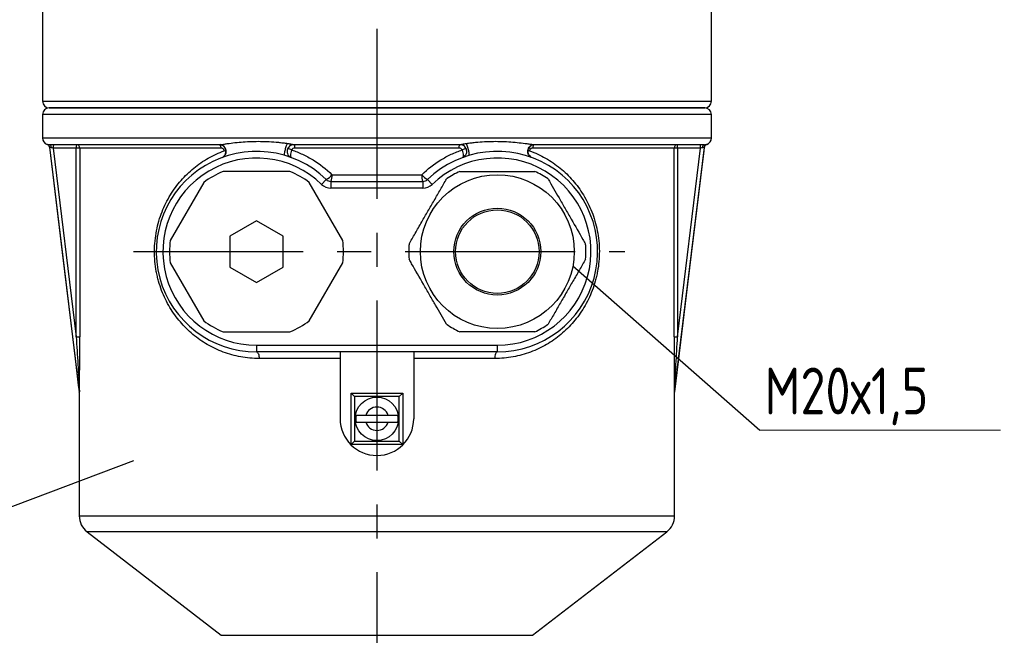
# Model space of a CAD drawing. Header units: millimetres. Extents: x 0 to 420, y 0 to 297.
# Tile 4 of 15: x 82 to 156, y 205 to 251. Entities that reach past the tile are written whole.
import ezdxf

# ---------------------------------------------------------------- set-up
doc = ezdxf.new("R2010")
doc.units = ezdxf.units.MM
doc.linetypes.add('CENTERX2', pattern=[20.32, 12.7, -2.54, 2.54, -2.54])
doc.layers.add('ОСЕВЫЕ', color=7, linetype='Continuous')
doc.styles.add('SLDTEXTSTYLE6', font='TXT', dxfattribs={"width": 0.75, "bigfont": 'bigfont'})
doc.dimstyles.new('SLDDIMSTYLE2', dxfattribs={"dimtxt": 0.18, "dimasz": 3.556, "dimexe": 0, "dimexo": 0.0625, "dimgap": 0, "dimtad": 0, "dimtih": 1, "dimtoh": 1, "dimdec": 0, "dimrnd": 1e-09, "dimzin": 0, "dimdsep": 46, "dimtxsty": 'Standard', "dimblk1": 'NONE', "dimblk2": 'NONE', "dimsah": 1, "dimcen": 0.09, "dimadec": 0, "dimazin": 0, "dimtfac": 3.556, "dimtdec": 0, "dimtofl": 0, "dimtmove": 0, "dimatfit": 3, "dimldrblk": 'NONE', "dimfxl": 0, "dimfrac": 2, "dimtolj": 1, "dimtzin": 0, "dimarcsym": 0})

# ---------------------------------------------------------------- blocks, each defined once
blk = doc.blocks.new('SW_NOTE_0_2')
at = {"color": 0, "linetype": 'Continuous', "lineweight": 0}
blk.add_line((17.993, 0), (0, 0), dxfattribs=at)
at = {"color": 0, "linetype": 'Continuous', "lineweight": 0, "insert": (0.351, 4.672), "char_height": 3.5, "attachment_point": 1, "style": 'SLDTEXTSTYLE6'}
blk.add_mtext('М20х1,5', dxfattribs=at)
blk = doc.blocks.new('_None')

msp = doc.modelspace()

# ---------------------------------------------------------------- linework, layer by layer
at = {"color": 7, "linetype": 'Continuous', "lineweight": 25}
for p, q in [((83.923, 261.541), (83.923, 244.852)), ((133.923, 244.852), (133.923, 261.541)), ((83.923, 243.852), (83.923, 242.102)), ((133.423, 244.352), (84.423, 244.352)), ((84.423, 244.352), (133.423, 244.352)), ((133.923, 242.102), (133.923, 243.852)), ((97.14, 241.602), (84.454, 241.602)), ((115.14, 241.602), (102.707, 241.602)), ((133.392, 241.602), (120.707, 241.602)), ((84.446, 241.417), (86.672, 223.117)), ((86.446, 241.352), (84.73, 241.352)), ((84.73, 241.352), (86.446, 227.228)), ((86.707, 241.352), (86.446, 241.352)), ((86.446, 227.228), (86.446, 241.352)), ((86.707, 241.352), (86.707, 227.228)), ((97.271, 241.352), (86.707, 241.352)), ((115.071, 241.352), (102.776, 241.352)), ((131.14, 241.352), (120.576, 241.352)), ((131.14, 227.228), (131.14, 241.352)), ((131.401, 241.352), (131.14, 241.352)), ((131.175, 223.117), (133.401, 241.417)), ((133.117, 241.352), (131.401, 241.352)), ((131.401, 241.352), (131.401, 227.228)), ((131.401, 227.228), (133.117, 241.352)), ((102.423, 239.602), (97.423, 239.602)), ((105.561, 239.352), (112.286, 239.352)), ((95.977, 238.767), (93.477, 234.437)), ((106.37, 234.437), (103.87, 238.767)), ((105.138, 238.992), (104.79, 238.633)), ((105.486, 238.852), (112.361, 238.852)), ((105.486, 238.852), (105.486, 238.352)), ((112.361, 238.852), (112.361, 238.352)), ((113.057, 238.633), (112.709, 238.992)), ((112.361, 238.352), (105.486, 238.352)), ((99.923, 235.911), (97.923, 234.756)), ((101.923, 234.756), (99.923, 235.911)), ((97.923, 234.756), (97.923, 232.447)), ((101.923, 232.447), (101.923, 234.756)), ((93.477, 232.767), (95.977, 228.437)), ((103.87, 228.437), (106.37, 232.767)), ((97.923, 232.447), (99.923, 231.292)), ((99.923, 231.292), (101.923, 232.447)), ((97.423, 227.602), (102.423, 227.602)), ((86.446, 227.228), (86.707, 227.228)), ((131.14, 227.228), (131.401, 227.228)), ((99.923, 226.602), (99.923, 226.102)), ((99.923, 226.602), (117.923, 226.602)), ((117.923, 226.102), (99.923, 226.102)), ((106.173, 226.102), (106.173, 221.102)), ((111.673, 226.102), (111.673, 221.102)), ((117.923, 226.602), (117.923, 226.102)), ((106.173, 225.602), (100.121, 225.602)), ((117.726, 225.602), (111.673, 225.602)), ((86.673, 223.087), (86.673, 213.838)), ((107.248, 222.777), (106.998, 223.027)), ((106.998, 223.027), (110.848, 223.027)), ((106.998, 219.177), (106.998, 223.027)), ((110.598, 222.777), (110.848, 223.027)), ((110.848, 223.027), (110.848, 219.177)), ((131.173, 213.838), (131.173, 223.087)), ((110.598, 222.777), (107.248, 222.777)), ((107.248, 222.777), (107.248, 219.427)), ((110.598, 219.427), (110.598, 222.777)), ((109.762, 221.352), (108.085, 221.352)), ((108.085, 220.852), (109.762, 220.852)), ((106.998, 219.177), (107.248, 219.427)), ((107.248, 219.427), (110.598, 219.427)), ((110.848, 219.177), (110.598, 219.427)), ((110.848, 219.177), (106.998, 219.177)), ((87.256, 212.651), (97.285, 204.902)), ((120.562, 204.902), (130.591, 212.651))]:
    msp.add_line(p, q, dxfattribs=at)
at = {"color": 8, "linetype": 'Continuous', "lineweight": 25}
for p, q in [((83.923, 244.852), (133.923, 244.852)), ((133.923, 243.852), (83.923, 243.852)), ((83.923, 242.102), (133.923, 242.102)), ((84.273, 241.625), (84.287, 241.625)), ((133.56, 241.625), (133.574, 241.625)), ((84.46, 241.417), (84.446, 241.417)), ((133.401, 241.417), (133.387, 241.417)), ((86.672, 223.117), (86.683, 223.117)), ((86.685, 223.087), (86.673, 223.087)), ((131.173, 223.087), (131.162, 223.087)), ((131.164, 223.117), (131.175, 223.117)), ((86.673, 213.838), (131.173, 213.838)), ((130.591, 212.651), (87.256, 212.651)), ((97.285, 204.902), (120.562, 204.902))]:
    msp.add_line(p, q, dxfattribs=at)
at = {"color": 7, "linetype": 'Continuous', "lineweight": 25, "flags": 128}
for points in [[(84.585, 241.369), (84.581, 241.415), (84.572, 241.459), (84.56, 241.499), (84.544, 241.534), (84.524, 241.563), (84.502, 241.584), (84.479, 241.597), (84.454, 241.602)], [(97.271, 241.352), (97.268, 241.401), (97.261, 241.447), (97.248, 241.491), (97.232, 241.529), (97.212, 241.56), (97.19, 241.583), (97.165, 241.597), (97.14, 241.602)], [(102.707, 241.602), (102.721, 241.597), (102.734, 241.583), (102.746, 241.56), (102.756, 241.529), (102.765, 241.491), (102.771, 241.447), (102.775, 241.401), (102.776, 241.352)], [(115.071, 241.352), (115.072, 241.401), (115.076, 241.447), (115.082, 241.491), (115.091, 241.529), (115.101, 241.56), (115.113, 241.583), (115.126, 241.597), (115.14, 241.602)], [(120.707, 241.602), (120.682, 241.597), (120.657, 241.583), (120.635, 241.56), (120.615, 241.529), (120.598, 241.491), (120.586, 241.447), (120.579, 241.401), (120.576, 241.352)], [(133.262, 241.369), (133.266, 241.415), (133.275, 241.459), (133.287, 241.499), (133.303, 241.534), (133.323, 241.563), (133.345, 241.584), (133.368, 241.597), (133.392, 241.602)], [(86.683, 223.117), (86.623, 223.613), (86.382, 225.598), (85.417, 233.54), (84.46, 241.417)], [(133.387, 241.417), (133.35, 241.105), (133.108, 239.12), (132.143, 231.179), (131.164, 223.117)], [(99.923, 226.102), (99.962, 226.092), (99.999, 226.064), (100.033, 226.017), (100.063, 225.955), (100.088, 225.88), (100.106, 225.793), (100.117, 225.699), (100.121, 225.602)], [(117.923, 226.102), (117.885, 226.092), (117.848, 226.064), (117.814, 226.017), (117.784, 225.955), (117.759, 225.88), (117.741, 225.793), (117.729, 225.699), (117.726, 225.602)]]:
    msp.add_lwpolyline(points, dxfattribs=at)
at = {"color": 7, "linetype": 'Continuous', "lineweight": 25}
for centre, radius in [((117.923, 233.602), 5.75), ((117.923, 233.602), 3.25), ((117.923, 233.602), 3.125), ((108.923, 221.102), 1.625)]:
    msp.add_circle(centre, radius, dxfattribs=at)
for centre, radius, start, end in [((84.423, 244.852), 0.5, 180, 270), ((133.423, 244.852), 0.5, 270, 0), ((84.423, 243.852), 0.5, 90, 180), ((133.423, 243.852), 0.5, 0, 90), ((84.423, 242.102), 0.5, 180, 252.48924), ((84.198, 241.386), 0.25, 6.93435, 72.48924), ((84.211, 241.386), 0.25, 6.92993, 27.13969), ((86.171, 241.414), 1.442, 172.52601, 182.47875), ((87.887, 241.414), 1.442, 172.52601, 182.47875), ((86.457, 241.352), 0.25, 359.95708, 89.95702), ((131.39, 241.352), 0.25, 90.04298, 180.04292), ((129.96, 241.414), 1.442, 357.52125, 7.47399), ((131.676, 241.414), 1.442, 357.52125, 7.47399), ((133.636, 241.387), 0.25, 107.52947, 173.0782), ((133.649, 241.386), 0.25, 107.51076, 173.06565), ((133.423, 242.102), 0.5, 287.51076, 0), ((99.923, 233.602), 7.5, 45.95137, 270), ((97.491, 241.392), 0.249, 275.29054, 304.53798), ((102.175, 240.607), 0.708, 57.85243, 83.68609), ((117.923, 233.602), 7.5, 270, 134.04863), ((115.672, 240.607), 0.708, 96.31391, 122.14757), ((120.356, 241.392), 0.249, 235.46202, 264.70946), ((99.923, 233.602), 7, 45.95137, 270), ((117.923, 233.602), 7, 270, 134.04863), ((99.923, 233.602), 6.5, 112.61986, 127.38014), ((99.923, 233.602), 6.5, 52.61986, 67.38014), ((104.492, 240.182), 1.353, 298.50124, 322.17472), ((104.677, 239.23), 0.892, 334.94538, 7.86822), ((113.17, 239.23), 0.892, 172.13178, 205.05462), ((113.355, 240.182), 1.353, 217.82528, 241.49876), ((117.923, 233.602), 6.625, 115.08763, 124.91237), ((117.923, 233.602), 6.625, 55.08763, 64.91237), ((105.486, 239.352), 1, 225.95137, 270), ((105.486, 239.352), 0.5, 225.95137, 270), ((112.361, 239.352), 0.5, 270, 314.04863), ((112.361, 239.352), 1, 270, 314.04863), ((99.923, 233.602), 6.5, 172.61986, 187.38014), ((99.923, 233.602), 6.5, 352.61986, 7.38014), ((117.923, 233.602), 6.625, 175.08763, 184.91237), ((117.923, 233.602), 6.625, 355.08763, 4.91237), ((99.923, 233.602), 6.5, 232.61986, 247.38014), ((99.923, 233.602), 6.5, 292.61986, 307.38014), ((117.923, 233.602), 6.625, 235.08763, 244.91237), ((117.923, 233.602), 6.625, 295.08763, 304.91237), ((86.423, 223.087), 0.25, 0, 6.93435), ((86.435, 223.087), 0.25, 359.99999, 6.93076), ((131.412, 223.087), 0.25, 173.06924, 180.00001), ((131.423, 223.087), 0.25, 173.06565, 180), ((108.923, 221.102), 0.875, 16.60155, 163.39845), ((108.923, 221.102), 2.75, 180, 0), ((108.923, 221.102), 1.582, 170.90818, 189.09182), ((108.923, 221.102), 0.875, 196.60155, 343.39845), ((108.923, 221.102), 1.582, 350.90818, 9.09182), ((88.173, 213.838), 1.5, 180, 232.30576), ((129.673, 213.838), 1.5, 307.69424, 0)]:
    msp.add_arc(centre, radius, start, end, dxfattribs=at)
at = {"color": 8, "linetype": 'Continuous', "lineweight": 25}
msp.add_arc((84.211, 241.387), 0.25, 27.13581, 72.47516, dxfattribs=at)
msp.add_open_spline([(84.287, 241.625), (84.291, 241.624), (84.299, 241.622), (84.34, 241.614), (84.358, 241.61)], degree=3, knots=[0, 0, 0, 0, 0.551667, 1, 1, 1, 1], dxfattribs=at)
at = {"color": 7, "linetype": 'Continuous', "lineweight": 25}
for points, knots in [([(84.358, 241.61), (84.361, 241.61), (84.381, 241.605), (84.42, 241.603), (84.454, 241.602)], [0, 0, 0, 0, 0.123538, 1, 1, 1, 1]), ([(97.14, 241.602), (97.139, 241.602), (97.139, 241.602), (97.139, 241.602), (97.139, 241.602), (97.14, 241.602), (97.141, 241.602)], [0, 0, 0, 0, 0.248884, 0.497197, 0.767817, 1, 1, 1, 1]), ([(97.314, 240.633), (97.422, 240.673), (97.516, 240.753), (97.631, 240.955), (97.652, 241.076), (97.611, 241.304), (97.549, 241.411), (97.371, 241.56), (97.256, 241.602), (97.14, 241.602)], [0, 0, 0, 0, 0.25, 0.25, 0.5, 0.5, 0.75, 0.75, 1, 1, 1, 1]), ([(97.141, 241.602), (97.142, 241.602), (97.145, 241.602), (97.154, 241.603), (97.17, 241.604), (97.19, 241.606), (97.206, 241.607), (97.214, 241.608), (97.218, 241.609)], [0, 0, 0, 0, 0.123653, 0.2512888, 0.4989812, 0.7491996, 0.8748031, 1, 1, 1, 1]), ([(97.218, 241.609), (97.288, 241.617), (97.371, 241.629), (97.545, 241.654), (97.636, 241.667), (97.915, 241.706), (98.111, 241.731), (98.714, 241.797), (99.133, 241.829), (99.778, 241.85), (99.996, 241.853), (100.435, 241.849), (100.656, 241.842), (101.101, 241.819), (101.326, 241.802), (101.667, 241.768), (101.782, 241.755), (102.012, 241.726), (102.128, 241.709), (102.244, 241.691)], [0, 0, 0, 0, 0.0625, 0.0625, 0.125, 0.125, 0.25, 0.25, 0.5, 0.5, 0.625, 0.625, 0.75, 0.75, 0.875, 0.875, 0.9375, 0.9375, 1, 1, 1, 1]), ([(97.35, 240.646), (97.449, 240.683), (97.534, 240.755), (97.615, 240.896), (97.633, 240.948), (97.654, 241.056), (97.655, 241.112), (97.64, 241.223), (97.623, 241.277), (97.575, 241.378), (97.542, 241.424), (97.465, 241.503), (97.42, 241.536), (97.323, 241.586), (97.271, 241.602), (97.218, 241.609)], [0, 0, 0, 0, 0.25, 0.25, 0.375, 0.375, 0.5, 0.5, 0.625, 0.625, 0.75, 0.75, 0.875, 0.875, 1, 1, 1, 1]), ([(102.027, 240.801), (102.012, 240.805), (102.006, 240.843), (102.018, 240.972), (102.034, 241.062), (102.082, 241.26), (102.114, 241.367), (102.18, 241.556), (102.215, 241.638), (102.244, 241.691)], [0, 0, 0, 0, 0.25, 0.25, 0.5, 0.5, 0.75, 0.75, 1, 1, 1, 1]), ([(102.707, 241.602), (102.591, 241.602), (102.476, 241.56), (102.298, 241.411), (102.236, 241.304), (102.195, 241.076), (102.216, 240.955), (102.331, 240.753), (102.425, 240.673), (102.533, 240.633)], [0, 0, 0, 0, 0.25, 0.25, 0.5, 0.5, 0.75, 0.75, 1, 1, 1, 1]), ([(102.244, 241.691), (102.272, 241.687), (102.323, 241.679), (102.395, 241.667), (102.458, 241.655), (102.521, 241.644), (102.586, 241.632), (102.641, 241.62), (102.678, 241.612), (102.699, 241.606), (102.708, 241.603), (102.71, 241.602), (102.709, 241.602), (102.709, 241.602)], [0, 0, 0, 0, 0.149069, 0.282116, 0.387757, 0.495387, 0.622323, 0.751015, 0.8146, 0.875332, 0.935777, 0.966529, 1, 1, 1, 1]), ([(115.138, 241.602), (115.138, 241.602), (115.137, 241.602), (115.139, 241.603), (115.148, 241.606), (115.168, 241.611), (115.205, 241.62), (115.259, 241.631), (115.33, 241.645), (115.404, 241.658), (115.494, 241.674), (115.558, 241.684), (115.597, 241.69)], [0, 0, 0, 0, 0.033385, 0.064147, 0.124554, 0.185256, 0.248996, 0.377883, 0.504356, 0.64691, 0.787742, 1, 1, 1, 1]), ([(115.314, 240.633), (115.422, 240.673), (115.516, 240.753), (115.631, 240.955), (115.652, 241.076), (115.611, 241.304), (115.549, 241.411), (115.371, 241.56), (115.256, 241.602), (115.14, 241.602)], [0, 0, 0, 0, 0.25, 0.25, 0.5, 0.5, 0.75, 0.75, 1, 1, 1, 1]), ([(115.597, 241.69), (115.714, 241.709), (115.83, 241.725), (116.061, 241.754), (116.176, 241.767), (116.519, 241.802), (116.746, 241.819), (117.422, 241.855), (117.862, 241.857), (118.726, 241.828), (119.15, 241.796), (119.755, 241.729), (119.952, 241.703), (120.231, 241.665), (120.322, 241.652), (120.451, 241.633), (120.493, 241.627), (120.574, 241.616), (120.612, 241.611), (120.646, 241.607)], [0, 0, 0, 0, 0.0625, 0.0625, 0.125, 0.125, 0.25, 0.25, 0.5, 0.5, 0.75, 0.75, 0.875, 0.875, 0.9375, 0.9375, 0.96875, 0.96875, 1, 1, 1, 1]), ([(115.814, 240.799), (115.83, 240.804), (115.835, 240.842), (115.829, 240.914), (115.828, 240.923), (115.824, 240.958), (115.82, 240.988), (115.806, 241.064), (115.796, 241.111), (115.781, 241.173), (115.778, 241.186), (115.772, 241.211), (115.768, 241.223), (115.758, 241.262), (115.751, 241.287), (115.728, 241.364), (115.711, 241.414), (115.691, 241.473), (115.686, 241.485), (115.678, 241.508), (115.674, 241.519), (115.661, 241.551), (115.653, 241.572), (115.636, 241.611), (115.628, 241.629), (115.612, 241.662), (115.604, 241.677), (115.597, 241.69)], [0, 0, 0, 0, 0.25, 0.25, 0.28125, 0.28125, 0.375, 0.375, 0.5, 0.5, 0.53125, 0.53125, 0.5625, 0.5625, 0.625, 0.625, 0.75, 0.75, 0.78125, 0.78125, 0.8125, 0.8125, 0.875, 0.875, 0.9375, 0.9375, 1, 1, 1, 1]), ([(120.507, 240.643), (120.406, 240.68), (120.319, 240.754), (120.21, 240.944), (120.189, 241.059), (120.22, 241.282), (120.274, 241.388), (120.433, 241.545), (120.538, 241.596), (120.646, 241.607)], [0, 0, 0, 0, 0.25, 0.25, 0.5, 0.5, 0.75, 0.75, 1, 1, 1, 1]), ([(120.707, 241.602), (120.591, 241.602), (120.476, 241.56), (120.298, 241.411), (120.236, 241.304), (120.195, 241.076), (120.216, 240.955), (120.331, 240.753), (120.425, 240.673), (120.533, 240.633)], [0, 0, 0, 0, 0.25, 0.25, 0.5, 0.5, 0.75, 0.75, 1, 1, 1, 1]), ([(120.646, 241.607), (120.649, 241.607), (120.655, 241.606), (120.668, 241.605), (120.683, 241.603), (120.695, 241.602), (120.703, 241.602), (120.705, 241.602), (120.706, 241.602)], [0, 0, 0, 0, 0.125178, 0.25068, 0.50081, 0.748822, 0.876507, 1, 1, 1, 1]), ([(120.706, 241.602), (120.707, 241.602), (120.708, 241.602), (120.708, 241.602), (120.708, 241.602), (120.707, 241.602), (120.707, 241.602)], [0, 0, 0, 0, 0.229302, 0.502345, 0.750942, 1, 1, 1, 1]), ([(133.392, 241.602), (133.449, 241.602), (133.488, 241.609), (133.543, 241.621), (133.558, 241.625), (133.56, 241.625)], [0, 0, 0, 0, 0.5, 0.5, 1, 1, 1, 1]), ([(84.585, 241.369), (84.548, 241.373), (84.518, 241.385), (84.475, 241.407), (84.461, 241.417), (84.46, 241.417)], [0, 0, 0, 0, 0.5, 0.5, 1, 1, 1, 1]), ([(100.121, 225.602), (99.646, 225.602), (99.186, 225.646), (98.293, 225.809), (97.86, 225.93), (97.229, 226.165), (97.023, 226.252), (96.624, 226.442), (96.43, 226.545), (95.863, 226.876), (95.505, 227.127), (94.999, 227.551), (94.835, 227.7), (94.522, 228.01), (94.372, 228.171), (93.941, 228.675), (93.68, 229.037), (93.328, 229.625), (93.218, 229.829), (93.011, 230.255), (92.916, 230.474), (92.745, 230.923), (92.668, 231.154), (92.568, 231.51), (92.538, 231.63), (92.481, 231.874), (92.455, 231.998), (92.34, 232.621), (92.295, 233.126), (92.298, 233.895), (92.312, 234.156), (92.363, 234.666), (92.4, 234.917), (92.496, 235.41), (92.554, 235.652), (92.694, 236.129), (92.773, 236.359), (93.035, 237.027), (93.244, 237.444), (93.604, 238.034), (93.732, 238.224), (93.998, 238.588), (94.138, 238.761), (94.574, 239.261), (94.889, 239.566), (95.398, 239.984), (95.575, 240.117), (95.938, 240.366), (96.124, 240.483), (96.696, 240.808), (97.095, 240.993), (97.514, 241.145)], [0, 0, 0, 0, 0.0625, 0.0625, 0.125, 0.125, 0.15625, 0.15625, 0.1875, 0.1875, 0.25, 0.25, 0.28125, 0.28125, 0.3125, 0.3125, 0.375, 0.375, 0.40625, 0.40625, 0.4375, 0.4375, 0.46875, 0.46875, 0.484375, 0.484375, 0.5, 0.5, 0.5625, 0.5625, 0.59375, 0.59375, 0.625, 0.625, 0.65625, 0.65625, 0.6875, 0.6875, 0.75, 0.75, 0.78125, 0.78125, 0.8125, 0.8125, 0.875, 0.875, 0.90625, 0.90625, 0.9375, 0.9375, 1, 1, 1, 1]), ([(97.514, 241.145), (97.503, 241.208), (97.468, 241.263), (97.401, 241.316), (97.376, 241.329), (97.324, 241.347), (97.298, 241.352), (97.271, 241.352)], [0, 0, 0, 0, 0.5, 0.5, 0.75, 0.75, 1, 1, 1, 1]), ([(102.552, 241.206), (102.525, 241.135), (102.504, 241.061), (102.476, 240.924), (102.47, 240.862), (102.469, 240.761), (102.475, 240.719), (102.497, 240.66), (102.513, 240.641), (102.533, 240.633)], [0, 0, 0, 0, 0.25, 0.25, 0.5, 0.5, 0.75, 0.75, 1, 1, 1, 1]), ([(102.776, 241.352), (102.729, 241.352), (102.683, 241.338), (102.604, 241.287), (102.572, 241.25), (102.552, 241.206)], [0, 0, 0, 0, 0.5, 0.5, 1, 1, 1, 1]), ([(102.552, 241.206), (102.826, 241.114), (103.097, 241.007), (103.499, 240.82), (103.632, 240.753), (103.895, 240.611), (104.024, 240.537), (104.658, 240.148), (105.129, 239.779), (105.561, 239.352)], [0, 0, 0, 0, 0.25, 0.25, 0.375, 0.375, 0.5, 0.5, 1, 1, 1, 1]), ([(112.286, 239.352), (112.718, 239.779), (113.189, 240.148), (113.823, 240.537), (113.952, 240.611), (114.215, 240.753), (114.348, 240.82), (114.75, 241.007), (115.021, 241.114), (115.295, 241.206)], [0, 0, 0, 0, 0.5, 0.5, 0.625, 0.625, 0.75, 0.75, 1, 1, 1, 1]), ([(115.295, 241.206), (115.275, 241.25), (115.243, 241.287), (115.164, 241.338), (115.118, 241.352), (115.071, 241.352)], [0, 0, 0, 0, 0.5, 0.5, 1, 1, 1, 1]), ([(115.295, 241.206), (115.322, 241.135), (115.343, 241.061), (115.371, 240.924), (115.377, 240.862), (115.378, 240.761), (115.372, 240.719), (115.35, 240.66), (115.334, 240.641), (115.314, 240.633)], [0, 0, 0, 0, 0.25, 0.25, 0.5, 0.5, 0.75, 0.75, 1, 1, 1, 1]), ([(120.333, 241.145), (120.752, 240.993), (121.15, 240.809), (121.72, 240.484), (121.906, 240.368), (122.268, 240.12), (122.445, 239.987), (122.956, 239.568), (123.272, 239.262), (123.709, 238.762), (123.848, 238.588), (124.115, 238.224), (124.243, 238.034), (124.603, 237.444), (124.812, 237.027), (125.074, 236.359), (125.153, 236.129), (125.292, 235.652), (125.351, 235.409), (125.447, 234.916), (125.484, 234.666), (125.535, 234.156), (125.549, 233.895), (125.552, 233.126), (125.507, 232.621), (125.392, 231.998), (125.366, 231.874), (125.309, 231.63), (125.278, 231.509), (125.178, 231.154), (125.102, 230.923), (124.931, 230.474), (124.836, 230.255), (124.629, 229.829), (124.519, 229.625), (124.167, 229.037), (123.906, 228.675), (123.475, 228.171), (123.325, 228.01), (123.012, 227.7), (122.848, 227.551), (122.342, 227.127), (121.984, 226.876), (121.417, 226.545), (121.223, 226.442), (120.824, 226.252), (120.618, 226.165), (119.987, 225.93), (119.554, 225.809), (118.661, 225.646), (118.201, 225.602), (117.726, 225.602)], [0, 0, 0, 0, 0.0625, 0.0625, 0.09375, 0.09375, 0.125, 0.125, 0.1875, 0.1875, 0.21875, 0.21875, 0.25, 0.25, 0.3125, 0.3125, 0.34375, 0.34375, 0.375, 0.375, 0.40625, 0.40625, 0.4375, 0.4375, 0.5, 0.5, 0.515625, 0.515625, 0.53125, 0.53125, 0.5625, 0.5625, 0.59375, 0.59375, 0.625, 0.625, 0.6875, 0.6875, 0.71875, 0.71875, 0.75, 0.75, 0.8125, 0.8125, 0.84375, 0.84375, 0.875, 0.875, 0.9375, 0.9375, 1, 1, 1, 1]), ([(120.576, 241.352), (120.549, 241.352), (120.523, 241.347), (120.471, 241.329), (120.446, 241.316), (120.379, 241.263), (120.344, 241.208), (120.333, 241.145)], [0, 0, 0, 0, 0.25, 0.25, 0.5, 0.5, 1, 1, 1, 1]), ([(133.387, 241.417), (133.386, 241.417), (133.372, 241.407), (133.328, 241.385), (133.299, 241.373), (133.262, 241.369)], [0, 0, 0, 0, 0.5, 0.5, 1, 1, 1, 1]), ([(115.114, 239.602), (115.419, 239.602), (116.034, 239.602), (116.987, 239.602), (117.949, 239.602), (118.894, 239.602), (119.835, 239.602), (120.431, 239.602), (120.732, 239.602)], [0, 0, 0, 0, 0.171208, 0.345582, 0.502778, 0.664853, 0.830722, 1, 1, 1, 1]), ([(111.323, 234.169), (111.475, 234.433), (111.782, 234.965), (112.259, 235.791), (112.74, 236.624), (113.213, 237.443), (113.683, 238.257), (113.981, 238.774), (114.132, 239.034)], [0, 0, 0, 0, 0.171208, 0.345582, 0.502778, 0.664853, 0.830722, 1, 1, 1, 1]), ([(121.715, 239.034), (121.984, 238.569), (122.394, 237.859), (122.989, 236.828), (123.601, 235.768), (124.118, 234.873), (124.459, 234.283), (124.524, 234.169)], [0, 0, 0, 0, 0.298211, 0.455577, 0.61288, 0.925569, 1, 1, 1, 1]), ([(114.132, 228.169), (113.863, 228.634), (113.453, 229.345), (112.858, 230.376), (112.246, 231.436), (111.729, 232.331), (111.388, 232.921), (111.323, 233.034)], [0, 0, 0, 0, 0.2982107, 0.4555774, 0.61288, 0.9255689, 1, 1, 1, 1]), ([(124.524, 233.034), (124.372, 232.771), (124.064, 232.238), (123.588, 231.413), (123.107, 230.579), (122.634, 229.761), (122.164, 228.946), (121.866, 228.43), (121.715, 228.169)], [0, 0, 0, 0, 0.171208, 0.345582, 0.502778, 0.664853, 0.830722, 1, 1, 1, 1]), ([(120.732, 227.602), (120.428, 227.602), (119.813, 227.602), (118.86, 227.602), (117.898, 227.602), (116.952, 227.602), (116.012, 227.602), (115.416, 227.602), (115.114, 227.602)], [0, 0, 0, 0, 0.171208, 0.345582, 0.502778, 0.664853, 0.830722, 1, 1, 1, 1]), ([(86.446, 227.228), (86.488, 226.538), (86.529, 225.848), (86.589, 224.814), (86.609, 224.47), (86.639, 223.954), (86.648, 223.782), (86.663, 223.525), (86.667, 223.44), (86.674, 223.312), (86.676, 223.269), (86.68, 223.207), (86.681, 223.186), (86.682, 223.155), (86.683, 223.146), (86.683, 223.132), (86.683, 223.127), (86.683, 223.12), (86.683, 223.117), (86.683, 223.117)], [0, 0, 0, 0, 0.5, 0.5, 0.75, 0.75, 0.875, 0.875, 0.9375, 0.9375, 0.96875, 0.96875, 0.984375, 0.984375, 0.992187, 0.992187, 0.996094, 0.996094, 1, 1, 1, 1]), ([(86.685, 223.087), (86.686, 223.087), (86.686, 223.1), (86.688, 223.131), (86.688, 223.15), (86.689, 223.207), (86.69, 223.249), (86.692, 223.374), (86.693, 223.459), (86.695, 223.716), (86.697, 223.889), (86.7, 224.412), (86.702, 224.764), (86.706, 225.818), (86.707, 226.523), (86.707, 227.228)], [0, 0, 0, 0, 0.015625, 0.015625, 0.03125, 0.03125, 0.0625, 0.0625, 0.125, 0.125, 0.25, 0.25, 0.5, 0.5, 1, 1, 1, 1]), ([(131.14, 227.228), (131.14, 226.523), (131.141, 225.819), (131.145, 224.765), (131.147, 224.413), (131.15, 223.889), (131.152, 223.715), (131.154, 223.458), (131.155, 223.372), (131.157, 223.248), (131.158, 223.207), (131.159, 223.15), (131.159, 223.131), (131.16, 223.1), (131.161, 223.087), (131.162, 223.087)], [0, 0, 0, 0, 0.5, 0.5, 0.75, 0.75, 0.875, 0.875, 0.9375, 0.9375, 0.96875, 0.96875, 0.984375, 0.984375, 1, 1, 1, 1]), ([(131.164, 223.117), (131.164, 223.117), (131.164, 223.12), (131.164, 223.127), (131.164, 223.132), (131.164, 223.146), (131.165, 223.155), (131.166, 223.186), (131.167, 223.206), (131.17, 223.269), (131.173, 223.311), (131.18, 223.439), (131.184, 223.525), (131.198, 223.782), (131.208, 223.953), (131.238, 224.469), (131.258, 224.814), (131.318, 225.848), (131.359, 226.538), (131.401, 227.228)], [0, 0, 0, 0, 0.003906, 0.003906, 0.007812, 0.007812, 0.015625, 0.015625, 0.03125, 0.03125, 0.0625, 0.0625, 0.125, 0.125, 0.25, 0.25, 0.5, 0.5, 1, 1, 1, 1]), ([(108.085, 221.352), (108.007, 221.352), (107.928, 221.352), (107.78, 221.352), (107.708, 221.352), (107.579, 221.352), (107.521, 221.352), (107.426, 221.352), (107.388, 221.352), (107.361, 221.352)], [0, 0, 0, 0, 0.25, 0.25, 0.5, 0.5, 0.75, 0.75, 1, 1, 1, 1]), ([(107.361, 220.852), (107.414, 220.852), (107.514, 220.852), (107.708, 220.852), (107.779, 220.852), (107.929, 220.852), (108.006, 220.852), (108.085, 220.852)], [0, 0, 0, 0, 0.5, 0.5, 0.75, 0.75, 1, 1, 1, 1]), ([(110.486, 221.352), (110.433, 221.352), (110.333, 221.352), (110.139, 221.352), (110.068, 221.352), (109.918, 221.352), (109.841, 221.352), (109.762, 221.352)], [0, 0, 0, 0, 0.5, 0.5, 0.75, 0.75, 1, 1, 1, 1]), ([(109.762, 220.852), (109.84, 220.852), (109.918, 220.852), (110.067, 220.852), (110.139, 220.852), (110.268, 220.852), (110.326, 220.852), (110.421, 220.852), (110.459, 220.852), (110.486, 220.852)], [0, 0, 0, 0, 0.25, 0.25, 0.5, 0.5, 0.75, 0.75, 1, 1, 1, 1])]:
    msp.add_open_spline(points, degree=3, knots=knots, dxfattribs=at)
for points in [[(84.73, 241.352), (84.679, 241.358), (84.629, 241.364), (84.585, 241.369)], [(133.262, 241.369), (133.218, 241.364), (133.168, 241.358), (133.117, 241.352)]]:
    msp.add_open_spline(points, degree=3, dxfattribs=at)
at = {"layer": 'ОСЕВЫЕ', "linetype": 'CENTERX2'}
for p, q in [((108.923, 270.576), (108.923, 54.466)), ((90.718, 233.602), (127.447, 233.602))]:
    msp.add_line(p, q, dxfattribs=at)

# ---------------------------------------------------------------- block references
at = {"color": 7, "linetype": 'Continuous', "lineweight": 0}
msp.add_blockref('SW_NOTE_0_2', (137.542, 220.258), dxfattribs=at)

# ---------------------------------------------------------------- leaders
at = {"color": 7, "linetype": 'Continuous', "lineweight": 0, "has_arrowhead": 0}
for points in [[(123.576, 232.546), (137.542, 220.258)], [(90.72, 217.955), (70.102, 210.166)]]:
    msp.add_leader(points, dimstyle='SLDDIMSTYLE2', dxfattribs=at)

doc.saveas('drawing.dxf')
